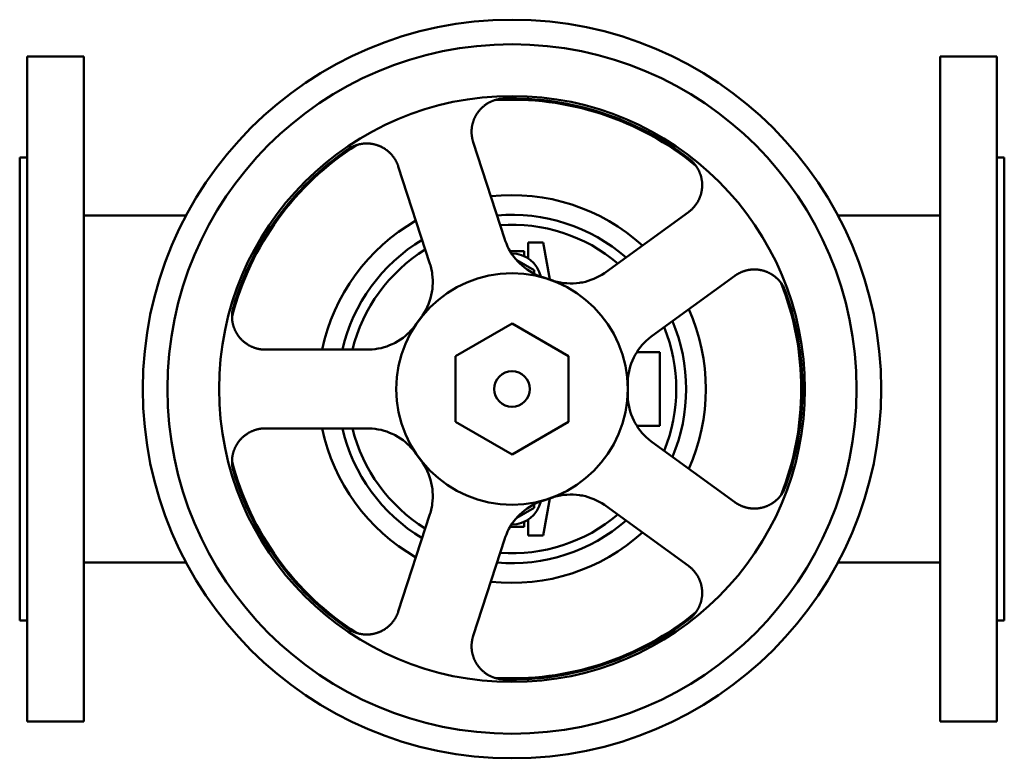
# Model space of a CAD drawing. Header units: millimetres. Extents: x 0 to 400, y -150 to 150.
import ezdxf

# ---------------------------------------------------------------- set-up
doc = ezdxf.new("R2010")
doc.units = ezdxf.units.MM
doc.layers.add('AM_0', color=7, linetype='Continuous', lineweight=30)

msp = doc.modelspace()

# ---------------------------------------------------------------- linework, layer by layer
at = {"layer": 'AM_0', "color": 7, "linetype": 'Continuous', "lineweight": 50}
for p, q in [((26, 135), (3, 135)), ((3, 135), (3, -135)), ((26, -135), (26, 135)), ((397, 135), (374, 135)), ((374, -135), (374, 135)), ((397, -135), (397, 135)), ((197.08, 60.77), (184.24, 100.29)), ((3, 94), (0, 94)), ((0, -94), (0, 94)), ((400, 94), (397, 94)), ((400, 94), (400, -94)), ((153.8, 90.4), (166.64, 50.88)), ((67.6, 70.5), (26, 70.5)), ((106, 70.5), (105.38, 70.5)), ((271.7, 71.87), (238.08, 47.45)), ((374, 70.5), (332.4, 70.5)), ((206.5, 53.09), (206.5, 59.5)), ((206.5, 59.5), (212.7, 59.5)), ((212.7, 59.5), (215.4, 44.41)), ((199.23, 56), (205, 56)), ((201.94, 52.27), (209, 48.2)), ((205, 53.91), (205, 56)), ((209, 48.2), (209, 46.81)), ((216.56, 44.04), (212.49, 45.36)), ((256.89, 21.56), (290.51, 45.98)), ((163.24, 29.36), (160.72, 25.89)), ((200, 26.56), (177, 13.28)), ((223, 13.28), (200, 26.56)), ((141.3, 16), (99.75, 16)), ((177, 13.28), (177, -13.28)), ((223, -13.28), (223, 13.28)), ((250.75, 15), (260, 15)), ((260, 15), (260, -15)), ((247, -2.14), (247, 2.14)), ((99.75, -16), (141.3, -16)), ((177, -13.28), (200, -26.56)), ((200, -26.56), (223, -13.28)), ((250.75, -15), (260, -15)), ((290.51, -45.98), (256.89, -21.56)), ((160.72, -25.89), (163.24, -29.36)), ((209, -46.81), (209, -48.2)), ((212.49, -45.36), (216.56, -44.04)), ((215.4, -44.41), (212.7, -59.5)), ((238.08, -47.45), (271.7, -71.87)), ((166.64, -50.88), (153.8, -90.4)), ((209, -48.2), (201.94, -52.27)), ((199.23, -56), (205, -56)), ((205, -56), (205, -53.91)), ((206.5, -59.5), (206.5, -53.09)), ((212.7, -59.5), (206.5, -59.5)), ((184.24, -100.29), (197.08, -60.77)), ((26, -70.5), (67.6, -70.5)), ((105.38, -70.5), (106, -70.5)), ((332.4, -70.5), (374, -70.5)), ((0, -94), (3, -94)), ((397, -94), (400, -94)), ((3, -135), (26, -135)), ((374, -135), (397, -135))]:
    msp.add_line(p, q, dxfattribs=at)
for points in [[(184.24, 100.29), (184.2, 100.4), (184.14, 100.61), (184.07, 100.83), (184.05, 100.94), (184.02, 101.04), (183.96, 101.26), (183.91, 101.48), (183.86, 101.69), (183.82, 101.91), (183.78, 102.12), (183.76, 102.23), (183.75, 102.33), (183.71, 102.55), (183.68, 102.76), (183.66, 102.98), (183.64, 103.2), (183.62, 103.42), (183.61, 103.53), (183.6, 103.64), (183.59, 103.86), (183.58, 104.08), (183.58, 104.2), (183.58, 104.31), (183.58, 104.53), (183.58, 104.76), (183.58, 104.87), (183.59, 104.98), (183.6, 105.21), (183.61, 105.44), (183.63, 105.67), (183.65, 105.89), (183.68, 106.12), (183.69, 106.23), (183.71, 106.35), (183.74, 106.57), (183.78, 106.8), (183.82, 107.03), (183.87, 107.25), (183.92, 107.48), (183.95, 107.59), (183.97, 107.7), (184.03, 107.93), (184.09, 108.15), (184.16, 108.37), (184.23, 108.59), (184.3, 108.81), (184.34, 108.92), (184.38, 109.03), (184.46, 109.25), (184.54, 109.47), (184.63, 109.68), (184.72, 109.89), (184.81, 110.1), (184.86, 110.21), (184.91, 110.31), (185.02, 110.52), (185.12, 110.73), (185.23, 110.93), (185.34, 111.13), (185.46, 111.33), (185.52, 111.43), (185.58, 111.53), (185.7, 111.72), (185.82, 111.91), (185.89, 112.01), (185.95, 112.1), (186.08, 112.29), (186.21, 112.47), (186.28, 112.57), (186.35, 112.66), (186.49, 112.83), (186.63, 113.01), (186.77, 113.18), (186.92, 113.35), (187.07, 113.52), (187.15, 113.61), (187.23, 113.69), (187.39, 113.86), (187.55, 114.02), (187.72, 114.19), (187.89, 114.35), (188.06, 114.5), (188.15, 114.58), (188.24, 114.66), (188.42, 114.81), (188.6, 114.96), (188.78, 115.11), (188.97, 115.26), (189.17, 115.4), (189.26, 115.47), (189.36, 115.54), (189.56, 115.67), (189.76, 115.81), (189.97, 115.93), (190.17, 116.06), (190.38, 116.18), (190.49, 116.24), (190.59, 116.3), (190.81, 116.41), (191.02, 116.53), (191.24, 116.63), (191.46, 116.74), (191.68, 116.83), (191.79, 116.88), (191.91, 116.93), (192.13, 117.02), (192.36, 117.11), (192.47, 117.15), (192.59, 117.19), (192.82, 117.27), (193.05, 117.34), (193.17, 117.38), (193.28, 117.41), (193.52, 117.48), (193.75, 117.54), (193.99, 117.6), (194.22, 117.65), (194.46, 117.7), (194.58, 117.73), (194.69, 117.75), (194.93, 117.79), (195.17, 117.82), (195.4, 117.86), (195.64, 117.88), (195.88, 117.91), (196, 117.92), (196.11, 117.92), (196.35, 117.94), (196.58, 117.95), (196.7, 117.95)], [(133.34, 97.37), (133.44, 97.43), (133.63, 97.56), (133.83, 97.69), (133.93, 97.75), (134.03, 97.81), (134.24, 97.93), (134.44, 98.05), (134.65, 98.16), (134.87, 98.27), (135.08, 98.38), (135.19, 98.43), (135.3, 98.48), (135.52, 98.58), (135.74, 98.68), (135.97, 98.77), (136.19, 98.86), (136.42, 98.94), (136.53, 98.98), (136.65, 99.02), (136.88, 99.09), (137.11, 99.17), (137.23, 99.2), (137.35, 99.23), (137.58, 99.3), (137.82, 99.36), (137.94, 99.38), (138.06, 99.41), (138.29, 99.46), (138.53, 99.51), (138.77, 99.55), (139.01, 99.59), (139.25, 99.62), (139.37, 99.63), (139.49, 99.65), (139.73, 99.67), (139.97, 99.69), (140.21, 99.71), (140.46, 99.72), (140.7, 99.72), (140.82, 99.73), (140.94, 99.73), (141.17, 99.73), (141.41, 99.72), (141.65, 99.71), (141.89, 99.7), (142.12, 99.68), (142.24, 99.67), (142.36, 99.66), (142.59, 99.63), (142.82, 99.6), (143.05, 99.57), (143.28, 99.53), (143.51, 99.49), (143.62, 99.46), (143.73, 99.44), (143.95, 99.39), (144.17, 99.34), (144.39, 99.29), (144.61, 99.23), (144.82, 99.16), (144.93, 99.13), (145.04, 99.1), (145.26, 99.03), (145.47, 98.95), (145.58, 98.91), (145.69, 98.87), (145.9, 98.79), (146.11, 98.71), (146.22, 98.66), (146.33, 98.62), (146.54, 98.52), (146.75, 98.43), (146.95, 98.33), (147.16, 98.22), (147.36, 98.11), (147.47, 98.06), (147.57, 98), (147.77, 97.89), (147.97, 97.77), (148.16, 97.65), (148.36, 97.52), (148.55, 97.39), (148.65, 97.33), (148.74, 97.26), (148.93, 97.13), (149.12, 96.99), (149.3, 96.85), (149.48, 96.7), (149.66, 96.55), (149.75, 96.48), (149.84, 96.4), (150.01, 96.25), (150.18, 96.09), (150.34, 95.94), (150.51, 95.78), (150.67, 95.61), (150.75, 95.53), (150.83, 95.45), (150.98, 95.28), (151.13, 95.11), (151.28, 94.93), (151.43, 94.76), (151.57, 94.58), (151.64, 94.49), (151.71, 94.4), (151.84, 94.22), (151.97, 94.04), (152.04, 93.95), (152.1, 93.86), (152.23, 93.67), (152.35, 93.48), (152.41, 93.39), (152.47, 93.3), (152.58, 93.11), (152.69, 92.92), (152.8, 92.73), (152.9, 92.54), (153, 92.34), (153.05, 92.25), (153.1, 92.15), (153.19, 91.95), (153.28, 91.76), (153.37, 91.55), (153.46, 91.35), (153.54, 91.14), (153.58, 91.04), (153.62, 90.93), (153.7, 90.72), (153.77, 90.51), (153.8, 90.4)], [(272, 93.49), (272.09, 93.42), (272.28, 93.27), (272.46, 93.12), (272.55, 93.04), (272.64, 92.96), (272.82, 92.81), (272.99, 92.65), (273.16, 92.48), (273.33, 92.31), (273.5, 92.14), (273.59, 92.05), (273.67, 91.97), (273.83, 91.79), (273.99, 91.61), (274.15, 91.42), (274.3, 91.23), (274.45, 91.04), (274.52, 90.95), (274.6, 90.85), (274.74, 90.65), (274.88, 90.45), (274.95, 90.35), (275.02, 90.25), (275.15, 90.05), (275.28, 89.84), (275.34, 89.74), (275.4, 89.63), (275.52, 89.42), (275.64, 89.21), (275.75, 88.99), (275.86, 88.78), (275.97, 88.56), (276.02, 88.45), (276.07, 88.34), (276.17, 88.12), (276.26, 87.89), (276.35, 87.67), (276.44, 87.44), (276.52, 87.22), (276.56, 87.11), (276.59, 86.99), (276.67, 86.76), (276.73, 86.54), (276.8, 86.31), (276.86, 86.08), (276.91, 85.85), (276.94, 85.73), (276.96, 85.62), (277.01, 85.39), (277.05, 85.16), (277.09, 84.93), (277.13, 84.7), (277.16, 84.47), (277.17, 84.36), (277.19, 84.25), (277.21, 84.02), (277.23, 83.79), (277.24, 83.57), (277.25, 83.34), (277.26, 83.12), (277.26, 83), (277.26, 82.89), (277.26, 82.66), (277.26, 82.44), (277.26, 82.32), (277.25, 82.21), (277.24, 81.98), (277.22, 81.75), (277.21, 81.64), (277.2, 81.52), (277.18, 81.29), (277.15, 81.06), (277.12, 80.83), (277.09, 80.61), (277.05, 80.38), (277.03, 80.26), (277, 80.15), (276.96, 79.92), (276.9, 79.7), (276.85, 79.47), (276.79, 79.25), (276.73, 79.03), (276.7, 78.91), (276.66, 78.8), (276.59, 78.58), (276.52, 78.36), (276.44, 78.14), (276.36, 77.93), (276.27, 77.71), (276.23, 77.61), (276.18, 77.5), (276.09, 77.29), (276, 77.08), (275.9, 76.87), (275.79, 76.66), (275.69, 76.46), (275.63, 76.36), (275.58, 76.26), (275.47, 76.06), (275.35, 75.86), (275.23, 75.67), (275.11, 75.48), (274.99, 75.29), (274.92, 75.19), (274.86, 75.1), (274.73, 74.92), (274.6, 74.74), (274.53, 74.65), (274.46, 74.56), (274.32, 74.38), (274.18, 74.21), (274.11, 74.12), (274.04, 74.04), (273.9, 73.87), (273.75, 73.71), (273.6, 73.55), (273.45, 73.39), (273.3, 73.24), (273.22, 73.16), (273.15, 73.08), (272.99, 72.93), (272.83, 72.79), (272.66, 72.64), (272.49, 72.49), (272.32, 72.35), (272.24, 72.28), (272.15, 72.21), (271.97, 72.07), (271.79, 71.94), (271.7, 71.87)], [(212.49, 45.36), (211.89, 45.56), (210.7, 46.02), (209.51, 46.55), (208.93, 46.84), (208.35, 47.15), (207.22, 47.81), (206.13, 48.53), (205.09, 49.31), (204.1, 50.13), (203.17, 50.98), (202.73, 51.42), (202.3, 51.87), (201.51, 52.77), (200.77, 53.7), (200.06, 54.69), (199.4, 55.71), (198.78, 56.78), (198.5, 57.33), (198.22, 57.89), (197.72, 59.03), (197.28, 60.18), (197.08, 60.77)], [(166.64, 50.88), (166.83, 50.29), (167.15, 49.09), (167.41, 47.88), (167.52, 47.27), (167.61, 46.65), (167.74, 45.43), (167.81, 44.21), (167.81, 43), (167.76, 41.81), (167.65, 40.61), (167.57, 40), (167.47, 39.38), (167.22, 38.14), (166.9, 36.9), (166.51, 35.66), (166.06, 34.44), (165.53, 33.24), (165.24, 32.65), (164.94, 32.07), (164.3, 30.95), (163.6, 29.87), (163.24, 29.36)], [(290.51, 45.98), (290.6, 46.05), (290.79, 46.18), (290.97, 46.3), (291.07, 46.36), (291.16, 46.43), (291.35, 46.54), (291.54, 46.66), (291.73, 46.77), (291.92, 46.88), (292.11, 46.98), (292.21, 47.03), (292.3, 47.08), (292.5, 47.18), (292.69, 47.27), (292.89, 47.36), (293.09, 47.45), (293.29, 47.54), (293.4, 47.58), (293.5, 47.62), (293.71, 47.7), (293.92, 47.78), (294.02, 47.82), (294.13, 47.85), (294.34, 47.92), (294.56, 47.99), (294.67, 48.02), (294.77, 48.05), (294.99, 48.11), (295.21, 48.17), (295.44, 48.22), (295.66, 48.27), (295.88, 48.31), (295.99, 48.34), (296.11, 48.36), (296.33, 48.39), (296.56, 48.43), (296.79, 48.46), (297.02, 48.48), (297.25, 48.51), (297.36, 48.52), (297.48, 48.52), (297.71, 48.54), (297.94, 48.55), (298.17, 48.56), (298.4, 48.56), (298.64, 48.56), (298.75, 48.56), (298.87, 48.55), (299.1, 48.54), (299.33, 48.53), (299.56, 48.51), (299.79, 48.49), (300.02, 48.47), (300.14, 48.45), (300.25, 48.44), (300.48, 48.4), (300.71, 48.37), (300.94, 48.33), (301.16, 48.28), (301.39, 48.23), (301.5, 48.21), (301.61, 48.18), (301.84, 48.13), (302.06, 48.07), (302.17, 48.04), (302.28, 48), (302.49, 47.94), (302.71, 47.87), (302.82, 47.83), (302.92, 47.79), (303.14, 47.72), (303.35, 47.64), (303.56, 47.55), (303.77, 47.47), (303.97, 47.37), (304.08, 47.33), (304.18, 47.28), (304.39, 47.18), (304.6, 47.08), (304.8, 46.97), (305.01, 46.86), (305.21, 46.74), (305.31, 46.68), (305.41, 46.62), (305.61, 46.5), (305.81, 46.37), (306.01, 46.24), (306.21, 46.1), (306.4, 45.96), (306.5, 45.89), (306.6, 45.82), (306.79, 45.67), (306.97, 45.52), (307.16, 45.37), (307.34, 45.21), (307.52, 45.05), (307.61, 44.97), (307.7, 44.89), (307.88, 44.72), (308.05, 44.55), (308.22, 44.37), (308.38, 44.19), (308.55, 44.01), (308.63, 43.92), (308.71, 43.83), (308.86, 43.64), (309.02, 43.45), (309.09, 43.36), (309.16, 43.26), (309.31, 43.07), (309.45, 42.87), (309.52, 42.77), (309.59, 42.67), (309.73, 42.47), (309.86, 42.27), (309.99, 42.06), (310.11, 41.85), (310.23, 41.64), (310.29, 41.54), (310.34, 41.43), (310.46, 41.22), (310.56, 41.01), (310.67, 40.79), (310.77, 40.57), (310.86, 40.36), (310.91, 40.25), (310.95, 40.14), (311.04, 39.92), (311.12, 39.7), (311.16, 39.59)], [(238.08, 47.45), (237.58, 47.09), (236.54, 46.41), (235.46, 45.79), (234.92, 45.5), (234.36, 45.23), (233.23, 44.72), (232.09, 44.28), (230.95, 43.9), (229.8, 43.58), (228.62, 43.32), (228.02, 43.21), (227.4, 43.11), (226.15, 42.96), (224.86, 42.88), (223.57, 42.87), (222.26, 42.92), (220.96, 43.05), (220.31, 43.14), (219.67, 43.25), (218.4, 43.52), (217.16, 43.85), (216.56, 44.04)], [(99.75, 16), (99.64, 16), (99.41, 16), (99.19, 16.01), (99.07, 16.02), (98.96, 16.02), (98.74, 16.04), (98.52, 16.06), (98.3, 16.08), (98.08, 16.1), (97.87, 16.13), (97.76, 16.15), (97.65, 16.16), (97.44, 16.2), (97.22, 16.24), (97.01, 16.28), (96.79, 16.33), (96.58, 16.38), (96.47, 16.4), (96.37, 16.43), (96.15, 16.49), (95.94, 16.55), (95.83, 16.58), (95.72, 16.62), (95.51, 16.68), (95.29, 16.76), (95.19, 16.79), (95.08, 16.83), (94.87, 16.91), (94.66, 17), (94.45, 17.08), (94.24, 17.18), (94.03, 17.27), (93.93, 17.32), (93.82, 17.37), (93.62, 17.47), (93.41, 17.58), (93.21, 17.69), (93.01, 17.8), (92.81, 17.92), (92.71, 17.98), (92.62, 18.04), (92.42, 18.16), (92.23, 18.29), (92.04, 18.42), (91.85, 18.56), (91.66, 18.69), (91.57, 18.76), (91.48, 18.83), (91.29, 18.98), (91.11, 19.12), (90.94, 19.27), (90.76, 19.43), (90.59, 19.58), (90.51, 19.66), (90.42, 19.74), (90.26, 19.9), (90.09, 20.07), (89.93, 20.23), (89.78, 20.4), (89.62, 20.57), (89.55, 20.66), (89.47, 20.75), (89.33, 20.92), (89.18, 21.1), (89.11, 21.19), (89.04, 21.28), (88.9, 21.46), (88.77, 21.65), (88.7, 21.74), (88.64, 21.83), (88.51, 22.02), (88.39, 22.21), (88.27, 22.4), (88.15, 22.59), (88.04, 22.79), (87.98, 22.89), (87.93, 22.99), (87.82, 23.19), (87.71, 23.39), (87.61, 23.6), (87.51, 23.81), (87.41, 24.03), (87.36, 24.13), (87.32, 24.24), (87.23, 24.46), (87.14, 24.68), (87.06, 24.9), (86.98, 25.13), (86.9, 25.36), (86.87, 25.47), (86.83, 25.59), (86.76, 25.82), (86.7, 26.05), (86.64, 26.28), (86.58, 26.52), (86.53, 26.75), (86.51, 26.87), (86.49, 26.99), (86.44, 27.23), (86.4, 27.47), (86.37, 27.71), (86.34, 27.95), (86.31, 28.19), (86.3, 28.31), (86.29, 28.44), (86.28, 28.68), (86.26, 28.92), (86.26, 29.04), (86.25, 29.16), (86.25, 29.41), (86.25, 29.65), (86.25, 29.77), (86.26, 29.89), (86.27, 30.14), (86.28, 30.38), (86.3, 30.62), (86.32, 30.86), (86.35, 31.1), (86.36, 31.22), (86.38, 31.34), (86.41, 31.58), (86.45, 31.81), (86.49, 32.05), (86.54, 32.28), (86.59, 32.51), (86.62, 32.63), (86.65, 32.74), (86.7, 32.97), (86.77, 33.2), (86.8, 33.31)], [(160.72, 25.89), (160.34, 25.39), (159.53, 24.39), (158.67, 23.43), (158.21, 22.97), (157.74, 22.51), (156.76, 21.64), (155.74, 20.83), (154.68, 20.08), (153.59, 19.39), (152.49, 18.77), (151.94, 18.49), (151.38, 18.22), (150.28, 17.74), (149.16, 17.32), (148.01, 16.96), (146.83, 16.64), (145.62, 16.39), (145.01, 16.29), (144.39, 16.2), (143.16, 16.07), (141.92, 16.01), (141.3, 16)], [(247, 2.14), (247.01, 2.77), (247.08, 4.05), (247.21, 5.34), (247.31, 5.98), (247.42, 6.63), (247.7, 7.91), (248.05, 9.17), (248.46, 10.4), (248.94, 11.59), (249.47, 12.74), (249.75, 13.3), (250.04, 13.84), (250.66, 14.87), (251.31, 15.87), (252.03, 16.84), (252.8, 17.79), (253.63, 18.7), (254.06, 19.15), (254.51, 19.58), (255.43, 20.41), (256.4, 21.19), (256.89, 21.56)], [(256.89, -21.56), (256.4, -21.19), (255.43, -20.41), (254.51, -19.58), (254.06, -19.15), (253.63, -18.7), (252.8, -17.79), (252.03, -16.84), (251.31, -15.87), (250.66, -14.87), (250.04, -13.84), (249.75, -13.3), (249.47, -12.74), (248.94, -11.59), (248.46, -10.4), (248.05, -9.17), (247.7, -7.91), (247.42, -6.63), (247.31, -5.98), (247.21, -5.34), (247.08, -4.05), (247.01, -2.77), (247, -2.14)], [(86.8, -33.31), (86.77, -33.2), (86.7, -32.97), (86.65, -32.74), (86.62, -32.63), (86.59, -32.51), (86.54, -32.28), (86.49, -32.05), (86.45, -31.81), (86.41, -31.58), (86.38, -31.34), (86.36, -31.22), (86.35, -31.1), (86.32, -30.86), (86.3, -30.62), (86.28, -30.38), (86.27, -30.14), (86.26, -29.89), (86.25, -29.77), (86.25, -29.65), (86.25, -29.41), (86.25, -29.16), (86.26, -29.04), (86.26, -28.92), (86.28, -28.68), (86.29, -28.44), (86.3, -28.31), (86.31, -28.19), (86.34, -27.95), (86.37, -27.71), (86.4, -27.47), (86.44, -27.23), (86.49, -26.99), (86.51, -26.87), (86.53, -26.75), (86.58, -26.52), (86.64, -26.28), (86.7, -26.05), (86.76, -25.82), (86.83, -25.59), (86.87, -25.47), (86.9, -25.36), (86.98, -25.13), (87.06, -24.9), (87.14, -24.68), (87.23, -24.46), (87.32, -24.24), (87.36, -24.13), (87.41, -24.03), (87.51, -23.81), (87.61, -23.6), (87.71, -23.39), (87.82, -23.19), (87.93, -22.99), (87.98, -22.89), (88.04, -22.79), (88.15, -22.59), (88.27, -22.4), (88.39, -22.21), (88.51, -22.02), (88.64, -21.83), (88.7, -21.74), (88.77, -21.65), (88.9, -21.46), (89.04, -21.28), (89.11, -21.19), (89.18, -21.1), (89.33, -20.92), (89.47, -20.75), (89.55, -20.66), (89.62, -20.57), (89.78, -20.4), (89.93, -20.23), (90.09, -20.07), (90.26, -19.9), (90.42, -19.74), (90.51, -19.66), (90.59, -19.58), (90.76, -19.43), (90.94, -19.27), (91.11, -19.12), (91.29, -18.98), (91.48, -18.83), (91.57, -18.76), (91.66, -18.69), (91.85, -18.56), (92.04, -18.42), (92.23, -18.29), (92.42, -18.16), (92.62, -18.04), (92.71, -17.98), (92.81, -17.92), (93.01, -17.8), (93.21, -17.69), (93.41, -17.58), (93.62, -17.47), (93.82, -17.37), (93.93, -17.32), (94.03, -17.27), (94.24, -17.18), (94.45, -17.08), (94.66, -17), (94.87, -16.91), (95.08, -16.83), (95.19, -16.79), (95.29, -16.76), (95.51, -16.68), (95.72, -16.62), (95.83, -16.58), (95.94, -16.55), (96.15, -16.49), (96.37, -16.43), (96.47, -16.4), (96.58, -16.38), (96.79, -16.33), (97.01, -16.28), (97.22, -16.24), (97.44, -16.2), (97.65, -16.16), (97.76, -16.15), (97.87, -16.13), (98.08, -16.1), (98.3, -16.08), (98.52, -16.06), (98.74, -16.04), (98.96, -16.02), (99.07, -16.02), (99.19, -16.01), (99.41, -16), (99.64, -16), (99.75, -16)], [(141.3, -16), (141.92, -16.01), (143.16, -16.07), (144.39, -16.2), (145.01, -16.29), (145.62, -16.39), (146.83, -16.64), (148.01, -16.96), (149.16, -17.32), (150.28, -17.74), (151.38, -18.22), (151.94, -18.49), (152.49, -18.77), (153.59, -19.39), (154.68, -20.08), (155.74, -20.83), (156.76, -21.64), (157.74, -22.51), (158.21, -22.97), (158.67, -23.43), (159.53, -24.39), (160.34, -25.39), (160.72, -25.89)], [(163.24, -29.36), (163.6, -29.87), (164.3, -30.95), (164.94, -32.07), (165.24, -32.65), (165.53, -33.24), (166.06, -34.44), (166.51, -35.66), (166.9, -36.9), (167.22, -38.14), (167.47, -39.38), (167.57, -40), (167.65, -40.61), (167.76, -41.81), (167.81, -43), (167.81, -44.21), (167.74, -45.43), (167.61, -46.65), (167.52, -47.27), (167.41, -47.88), (167.15, -49.09), (166.83, -50.29), (166.64, -50.88)], [(311.16, -39.59), (311.12, -39.7), (311.04, -39.92), (310.95, -40.14), (310.91, -40.25), (310.86, -40.36), (310.77, -40.57), (310.67, -40.79), (310.56, -41.01), (310.46, -41.22), (310.34, -41.43), (310.29, -41.54), (310.23, -41.64), (310.11, -41.85), (309.99, -42.06), (309.86, -42.27), (309.73, -42.47), (309.59, -42.67), (309.52, -42.77), (309.45, -42.87), (309.31, -43.07), (309.16, -43.26), (309.09, -43.36), (309.02, -43.45), (308.86, -43.64), (308.71, -43.83), (308.63, -43.92), (308.55, -44.01), (308.38, -44.19), (308.22, -44.37), (308.05, -44.55), (307.88, -44.72), (307.7, -44.89), (307.61, -44.97), (307.52, -45.05), (307.34, -45.21), (307.16, -45.37), (306.97, -45.52), (306.79, -45.67), (306.6, -45.82), (306.5, -45.89), (306.4, -45.96), (306.21, -46.1), (306.01, -46.24), (305.81, -46.37), (305.61, -46.5), (305.41, -46.62), (305.31, -46.68), (305.21, -46.74), (305.01, -46.86), (304.8, -46.97), (304.6, -47.08), (304.39, -47.18), (304.18, -47.28), (304.08, -47.33), (303.97, -47.37), (303.77, -47.47), (303.56, -47.55), (303.35, -47.64), (303.14, -47.72), (302.92, -47.79), (302.82, -47.83), (302.71, -47.87), (302.49, -47.94), (302.28, -48), (302.17, -48.04), (302.06, -48.07), (301.84, -48.13), (301.61, -48.18), (301.5, -48.21), (301.39, -48.23), (301.16, -48.28), (300.94, -48.33), (300.71, -48.37), (300.48, -48.4), (300.25, -48.44), (300.14, -48.45), (300.02, -48.47), (299.79, -48.49), (299.56, -48.51), (299.33, -48.53), (299.1, -48.54), (298.87, -48.55), (298.75, -48.56), (298.64, -48.56), (298.4, -48.56), (298.17, -48.56), (297.94, -48.55), (297.71, -48.54), (297.48, -48.52), (297.36, -48.52), (297.25, -48.51), (297.02, -48.48), (296.79, -48.46), (296.56, -48.43), (296.33, -48.39), (296.11, -48.36), (295.99, -48.34), (295.88, -48.31), (295.66, -48.27), (295.44, -48.22), (295.21, -48.17), (294.99, -48.11), (294.77, -48.05), (294.67, -48.02), (294.56, -47.99), (294.34, -47.92), (294.13, -47.85), (294.02, -47.82), (293.92, -47.78), (293.71, -47.7), (293.5, -47.62), (293.4, -47.58), (293.29, -47.54), (293.09, -47.45), (292.89, -47.36), (292.69, -47.27), (292.5, -47.18), (292.3, -47.08), (292.21, -47.03), (292.11, -46.98), (291.92, -46.88), (291.73, -46.77), (291.54, -46.66), (291.35, -46.54), (291.16, -46.43), (291.07, -46.36), (290.97, -46.3), (290.79, -46.18), (290.6, -46.05), (290.51, -45.98)], [(216.56, -44.04), (217.16, -43.85), (218.4, -43.52), (219.67, -43.25), (220.31, -43.14), (220.96, -43.05), (222.26, -42.92), (223.57, -42.87), (224.86, -42.88), (226.15, -42.96), (227.4, -43.11), (228.02, -43.21), (228.62, -43.32), (229.8, -43.58), (230.95, -43.9), (232.09, -44.28), (233.23, -44.72), (234.36, -45.23), (234.92, -45.5), (235.46, -45.79), (236.54, -46.41), (237.58, -47.09), (238.08, -47.45)], [(197.08, -60.77), (197.28, -60.18), (197.72, -59.03), (198.22, -57.89), (198.5, -57.33), (198.78, -56.78), (199.4, -55.71), (200.06, -54.69), (200.77, -53.7), (201.51, -52.77), (202.3, -51.87), (202.73, -51.42), (203.17, -50.98), (204.1, -50.13), (205.09, -49.31), (206.13, -48.53), (207.22, -47.81), (208.35, -47.15), (208.93, -46.84), (209.51, -46.55), (210.7, -46.02), (211.89, -45.56), (212.49, -45.36)], [(271.7, -71.87), (271.79, -71.94), (271.97, -72.07), (272.15, -72.21), (272.24, -72.28), (272.32, -72.35), (272.49, -72.49), (272.66, -72.64), (272.83, -72.79), (272.99, -72.93), (273.15, -73.08), (273.22, -73.16), (273.3, -73.24), (273.45, -73.39), (273.6, -73.55), (273.75, -73.71), (273.9, -73.87), (274.04, -74.04), (274.11, -74.12), (274.18, -74.21), (274.32, -74.38), (274.46, -74.56), (274.53, -74.65), (274.6, -74.74), (274.73, -74.92), (274.86, -75.1), (274.92, -75.19), (274.99, -75.29), (275.11, -75.48), (275.23, -75.67), (275.35, -75.86), (275.47, -76.06), (275.58, -76.26), (275.63, -76.36), (275.69, -76.46), (275.79, -76.66), (275.9, -76.87), (276, -77.08), (276.09, -77.29), (276.18, -77.5), (276.23, -77.61), (276.27, -77.71), (276.36, -77.93), (276.44, -78.14), (276.52, -78.36), (276.59, -78.58), (276.66, -78.8), (276.7, -78.91), (276.73, -79.03), (276.79, -79.25), (276.85, -79.47), (276.9, -79.7), (276.96, -79.92), (277, -80.15), (277.03, -80.26), (277.05, -80.38), (277.09, -80.61), (277.12, -80.83), (277.15, -81.06), (277.18, -81.29), (277.2, -81.52), (277.21, -81.64), (277.22, -81.75), (277.24, -81.98), (277.25, -82.21), (277.26, -82.32), (277.26, -82.44), (277.26, -82.66), (277.26, -82.89), (277.26, -83), (277.26, -83.12), (277.25, -83.34), (277.24, -83.57), (277.23, -83.79), (277.21, -84.02), (277.19, -84.25), (277.17, -84.36), (277.16, -84.47), (277.13, -84.7), (277.09, -84.93), (277.05, -85.16), (277.01, -85.39), (276.96, -85.62), (276.94, -85.73), (276.91, -85.85), (276.86, -86.08), (276.8, -86.31), (276.73, -86.54), (276.67, -86.76), (276.59, -86.99), (276.56, -87.11), (276.52, -87.22), (276.44, -87.44), (276.35, -87.67), (276.26, -87.89), (276.17, -88.12), (276.07, -88.34), (276.02, -88.45), (275.97, -88.56), (275.86, -88.78), (275.75, -88.99), (275.64, -89.21), (275.52, -89.42), (275.4, -89.63), (275.34, -89.74), (275.28, -89.84), (275.15, -90.05), (275.02, -90.25), (274.95, -90.35), (274.88, -90.45), (274.74, -90.65), (274.6, -90.85), (274.52, -90.95), (274.45, -91.04), (274.3, -91.23), (274.15, -91.42), (273.99, -91.61), (273.83, -91.79), (273.67, -91.97), (273.59, -92.05), (273.5, -92.14), (273.33, -92.31), (273.16, -92.48), (272.99, -92.65), (272.82, -92.81), (272.64, -92.96), (272.55, -93.04), (272.46, -93.12), (272.28, -93.27), (272.09, -93.42), (272, -93.49)], [(153.8, -90.4), (153.77, -90.51), (153.7, -90.72), (153.62, -90.93), (153.58, -91.04), (153.54, -91.14), (153.46, -91.35), (153.37, -91.55), (153.28, -91.76), (153.19, -91.95), (153.1, -92.15), (153.05, -92.25), (153, -92.34), (152.9, -92.54), (152.8, -92.73), (152.69, -92.92), (152.58, -93.11), (152.47, -93.3), (152.41, -93.39), (152.35, -93.48), (152.23, -93.67), (152.1, -93.86), (152.04, -93.95), (151.97, -94.04), (151.84, -94.22), (151.71, -94.4), (151.64, -94.49), (151.57, -94.58), (151.43, -94.76), (151.28, -94.93), (151.13, -95.11), (150.98, -95.28), (150.83, -95.45), (150.75, -95.53), (150.67, -95.61), (150.51, -95.78), (150.34, -95.94), (150.18, -96.09), (150.01, -96.25), (149.84, -96.4), (149.75, -96.48), (149.66, -96.55), (149.48, -96.7), (149.3, -96.85), (149.12, -96.99), (148.93, -97.13), (148.74, -97.26), (148.65, -97.33), (148.55, -97.39), (148.36, -97.52), (148.16, -97.65), (147.97, -97.77), (147.77, -97.89), (147.57, -98), (147.47, -98.06), (147.36, -98.11), (147.16, -98.22), (146.95, -98.33), (146.75, -98.43), (146.54, -98.52), (146.33, -98.62), (146.22, -98.66), (146.11, -98.71), (145.9, -98.79), (145.69, -98.87), (145.58, -98.91), (145.47, -98.95), (145.26, -99.03), (145.04, -99.1), (144.93, -99.13), (144.82, -99.16), (144.61, -99.23), (144.39, -99.29), (144.17, -99.34), (143.95, -99.39), (143.73, -99.44), (143.62, -99.46), (143.51, -99.49), (143.28, -99.53), (143.05, -99.57), (142.82, -99.6), (142.59, -99.63), (142.36, -99.66), (142.24, -99.67), (142.12, -99.68), (141.89, -99.7), (141.65, -99.71), (141.41, -99.72), (141.17, -99.73), (140.94, -99.73), (140.82, -99.73), (140.7, -99.72), (140.46, -99.72), (140.21, -99.71), (139.97, -99.69), (139.73, -99.67), (139.49, -99.65), (139.37, -99.63), (139.25, -99.62), (139.01, -99.59), (138.77, -99.55), (138.53, -99.51), (138.29, -99.46), (138.06, -99.41), (137.94, -99.38), (137.82, -99.36), (137.58, -99.3), (137.35, -99.23), (137.23, -99.2), (137.11, -99.17), (136.88, -99.09), (136.65, -99.02), (136.53, -98.98), (136.42, -98.94), (136.19, -98.86), (135.97, -98.77), (135.74, -98.68), (135.52, -98.58), (135.3, -98.48), (135.19, -98.43), (135.08, -98.38), (134.87, -98.27), (134.65, -98.16), (134.44, -98.05), (134.24, -97.93), (134.03, -97.81), (133.93, -97.75), (133.83, -97.69), (133.63, -97.56), (133.44, -97.43), (133.34, -97.37)], [(196.7, -117.95), (196.58, -117.95), (196.35, -117.94), (196.11, -117.92), (196, -117.92), (195.88, -117.91), (195.64, -117.88), (195.4, -117.86), (195.17, -117.82), (194.93, -117.79), (194.69, -117.75), (194.58, -117.73), (194.46, -117.7), (194.22, -117.65), (193.99, -117.6), (193.75, -117.54), (193.52, -117.48), (193.28, -117.41), (193.17, -117.38), (193.05, -117.34), (192.82, -117.27), (192.59, -117.19), (192.47, -117.15), (192.36, -117.11), (192.13, -117.02), (191.91, -116.93), (191.79, -116.88), (191.68, -116.83), (191.46, -116.74), (191.24, -116.63), (191.02, -116.53), (190.81, -116.41), (190.59, -116.3), (190.49, -116.24), (190.38, -116.18), (190.17, -116.06), (189.97, -115.93), (189.76, -115.81), (189.56, -115.67), (189.36, -115.54), (189.26, -115.47), (189.17, -115.4), (188.97, -115.26), (188.78, -115.11), (188.6, -114.96), (188.42, -114.81), (188.24, -114.66), (188.15, -114.58), (188.06, -114.5), (187.89, -114.35), (187.72, -114.19), (187.55, -114.02), (187.39, -113.86), (187.23, -113.69), (187.15, -113.61), (187.07, -113.52), (186.92, -113.35), (186.77, -113.18), (186.63, -113.01), (186.49, -112.83), (186.35, -112.66), (186.28, -112.57), (186.21, -112.47), (186.08, -112.29), (185.95, -112.1), (185.89, -112.01), (185.82, -111.91), (185.7, -111.72), (185.58, -111.53), (185.52, -111.43), (185.46, -111.33), (185.34, -111.13), (185.23, -110.93), (185.12, -110.73), (185.02, -110.52), (184.91, -110.31), (184.86, -110.21), (184.81, -110.1), (184.72, -109.89), (184.63, -109.68), (184.54, -109.47), (184.46, -109.25), (184.38, -109.03), (184.34, -108.92), (184.3, -108.81), (184.23, -108.59), (184.16, -108.37), (184.09, -108.15), (184.03, -107.93), (183.97, -107.7), (183.95, -107.59), (183.92, -107.48), (183.87, -107.25), (183.82, -107.03), (183.78, -106.8), (183.74, -106.57), (183.71, -106.35), (183.69, -106.23), (183.68, -106.12), (183.65, -105.89), (183.63, -105.67), (183.61, -105.44), (183.6, -105.21), (183.59, -104.98), (183.58, -104.87), (183.58, -104.76), (183.58, -104.53), (183.58, -104.31), (183.58, -104.2), (183.58, -104.08), (183.59, -103.86), (183.6, -103.64), (183.61, -103.53), (183.62, -103.42), (183.64, -103.2), (183.66, -102.98), (183.68, -102.76), (183.71, -102.55), (183.75, -102.33), (183.76, -102.23), (183.78, -102.12), (183.82, -101.91), (183.86, -101.69), (183.91, -101.48), (183.96, -101.26), (184.02, -101.04), (184.05, -100.94), (184.07, -100.83), (184.14, -100.61), (184.2, -100.4), (184.24, -100.29)]]:
    msp.add_lwpolyline(points, dxfattribs=at)
for radius in [150, 140, 119, 47, 7.25]:
    msp.add_circle((200, 0), radius, dxfattribs=at)
for centre, radius, start, end in [((200, 0), 117.5, 50.5155, 93.4845), ((200, 0), 118, 52.3973, 91.6027), ((200, 0), 117.5, 122.5155, 165.4845), ((200, 0), 118, 124.3973, 163.6027), ((200, 0), 78.75, 47.7227, 96.2773), ((200, 0), 78.75, 119.7227, 168.2773), ((200, 0), 70.75, 49.0704, 94.9296), ((200, 0), 66.73, 49.8729, 94.1271), ((200, 0), 70.75, 121.0704, 166.9296), ((200, 0), 66.73, 121.8729, 166.1271), ((200, 43), 12, 12.6569, 90.7093), ((200, 0), 117.5, 338.5155, 21.4845), ((200, 0), 118, 340.3973, 19.6027), ((200, 0), 78.75, 335.7227, 24.2773), ((200, 0), 66.73, 337.8729, 22.1271), ((200, 0), 70.75, 337.0704, 22.9296), ((200, 0), 66.73, 193.8729, 238.1271), ((200, 0), 78.75, 191.7227, 240.2773), ((200, 0), 70.75, 193.0704, 238.9296), ((200, 0), 117.5, 194.5155, 237.4845), ((200, 0), 118, 196.3973, 235.6027), ((200, -43), 12, 269.2907, 347.3431), ((200, 0), 66.73, 265.8729, 310.1271), ((200, 0), 70.75, 265.0704, 310.9296), ((200, 0), 78.75, 263.7227, 312.2773), ((200, 0), 117.5, 266.5155, 309.4845), ((200, 0), 118, 268.3973, 307.6027)]:
    msp.add_arc(centre, radius, start, end, dxfattribs=at)

doc.saveas('drawing.dxf')
